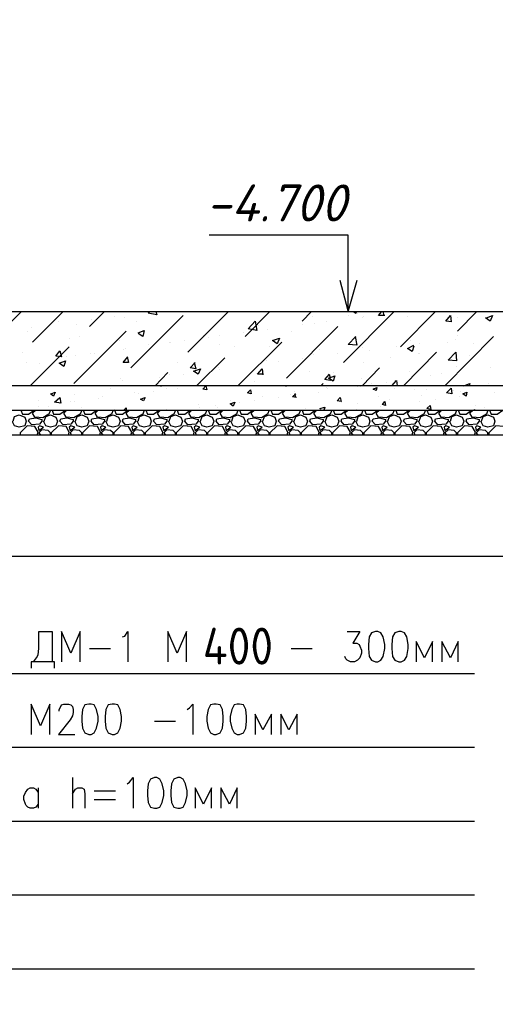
# Model space of a CAD drawing. Extents: x -119078 to 1619993, y 264752 to 340742.
# Tile 69 of 220: x 441708 to 445575, y 308425 to 316423. Entities that reach past the tile are written whole.
import ezdxf

# ---------------------------------------------------------------- set-up
doc = ezdxf.new("R2010")
doc.units = 0
doc.header["$MEASUREMENT"] = 0
doc.linetypes.add('CONTI', pattern=[0])
doc.layers.get('0').update_dxf_attribs({"color": 250, "linetype": 'CONTI'})
doc.layers.add('PDF _Геометрия', color=250, linetype='Continuous')
doc.layers.add('PDF _Текст', color=7, linetype='Continuous')
doc.styles.add('geniso', font='geniso.shx', dxfattribs={"height": 300})
doc.styles.add('ICOCPEUR', font='isocpeui.ttf')
doc.styles.add('PDF ISOCPEUR Italic', font='isocpeui.ttf')

msp = doc.modelspace()

# ---------------------------------------------------------------- linework, layer by layer
at = {"layer": 'PDF _Геометрия', "color": 7, "lineweight": -3}
for points in [[(435393, 323049.853), (434796.084, 323049.853), (434796.084, 322452.937), (435393, 322452.937), (435393, 314051.668), (446791.547, 314051.668), (446791.547, 322452.937), (447394.813, 322452.937), (447394.813, 313448.402)], [(444378.484, 314058.018), (444378.484, 314305.674), (444378.484, 314673.984), (443248.155, 314673.984)], [(444448.336, 314305.674), (444378.484, 314058.018), (444314.982, 314305.674)], [(445407.211, 308711.178), (437882.265, 308711.178), (437882.265, 314051.668)], [(441819.367, 311206.793), (441844.768, 311238.544), (441857.468, 311263.945), (441863.818, 311314.746), (441863.818, 311454.45), (441971.771, 311454.45), (441971.771, 311206.793)], [(442200.377, 311206.793), (442200.377, 311454.45), (442124.175, 311276.645), (442047.973, 311454.45), (442047.973, 311206.793)], [(442543.286, 311409.999), (442562.337, 311416.349), (442587.737, 311454.45), (442587.737, 311206.793)], [(443064, 311206.793), (443064, 311454.45), (442987.798, 311276.645), (442911.596, 311454.45), (442911.596, 311206.793)], [(444372.134, 311454.45), (444473.736, 311454.45), (444416.585, 311359.197), (444448.336, 311359.197), (444467.386, 311346.497), (444473.736, 311333.797), (444486.437, 311302.046), (444486.437, 311276.645), (444473.736, 311238.544), (444454.686, 311219.494), (444429.285, 311206.793), (444397.534, 311206.793), (444372.134, 311219.494), (444359.433, 311232.194), (444353.083, 311251.245)], [(445064.302, 311206.793), (445064.302, 311371.898), (445000.8, 311238.544), (444930.948, 311371.898), (444930.948, 311206.793)], [(445273.857, 311206.793), (445273.857, 311371.898), (445210.356, 311238.544), (445140.504, 311371.898), (445140.504, 311206.793)], [(442276.579, 311314.746), (442448.034, 311314.746)], [(443914.922, 311314.746), (444086.376, 311314.746)], [(441990.822, 311155.992), (441990.822, 311206.793), (441800.317, 311206.793), (441800.317, 311155.992)], [(437882.265, 311111.541), (445407.211, 311111.541)], [(441952.721, 310616.228), (441952.721, 310863.884), (441876.519, 310686.08), (441800.317, 310863.884), (441800.317, 310616.228)], [(442028.923, 310806.733), (442028.923, 310819.433), (442041.623, 310844.834), (442047.973, 310857.534), (442067.024, 310863.884), (442105.125, 310863.884), (442124.175, 310857.534), (442136.876, 310844.834), (442143.226, 310819.433), (442143.226, 310794.033), (442136.876, 310768.632), (442117.825, 310736.881), (442022.573, 310616.228), (442155.926, 310616.228)], [(443070.35, 310819.433), (443089.4, 310832.134), (443114.801, 310863.884), (443114.801, 310616.228)], [(443756.168, 310616.228), (443756.168, 310781.332), (443686.316, 310654.329), (443622.814, 310781.332), (443622.814, 310616.228)], [(443965.723, 310616.228), (443965.723, 310781.332), (443895.871, 310654.329), (443832.37, 310781.332), (443832.37, 310616.228)], [(442803.643, 310724.181), (442975.097, 310724.181)], [(437882.265, 310514.625), (445407.211, 310514.625)], [(442136.876, 310266.969), (442136.876, 310019.312)], [(442581.387, 310216.167), (442600.438, 310228.868), (442632.188, 310266.969), (442632.188, 310019.312)], [(441857.468, 310051.063), (441838.418, 310025.663), (441819.367, 310019.312), (441793.967, 310019.312), (441774.916, 310025.663), (441762.216, 310038.363), (441755.866, 310051.063), (441743.165, 310089.164), (441743.165, 310114.565), (441755.866, 310146.316), (441774.916, 310171.716), (441793.967, 310184.417), (441819.367, 310184.417), (441838.418, 310171.716), (441857.468, 310146.316)], [(441857.468, 310184.417), (441857.468, 310019.312)], [(442136.876, 310133.615), (442162.276, 310171.716), (442181.327, 310184.417), (442213.078, 310184.417), (442232.128, 310171.716), (442238.478, 310133.615), (442238.478, 310019.312)], [(442314.68, 310159.016), (442486.135, 310159.016)], [(443267.205, 310019.312), (443267.205, 310184.417), (443203.703, 310051.063), (443133.852, 310184.417), (443133.852, 310019.312)], [(443476.76, 310019.312), (443476.76, 310184.417), (443413.259, 310051.063), (443343.407, 310184.417), (443343.407, 310019.312)], [(442314.68, 310089.164), (442486.135, 310089.164)], [(437882.265, 309911.36), (445407.211, 309911.36)], [(437882.265, 309314.444), (445407.211, 309314.444)]]:
    msp.add_lwpolyline(points, dxfattribs=at)
at = {"layer": 'PDF _Геометрия', "color": 8, "lineweight": -3, "true_color": 0x767676}
for points in [[(441349.455, 313677.008), (441724.115, 314051.668)], [(441813.017, 313804.011), (442060.674, 314051.668)], [(442276.579, 313931.015), (442397.232, 314051.668)], [(442816.343, 314051.668), (442822.693, 314026.267), (442752.842, 314038.967), (442765.542, 314051.668)], [(442943.347, 314051.668), (442943.347, 314051.668)], [(443076.7, 313721.459), (443406.909, 314051.668)], [(443540.262, 313848.462), (443743.467, 314051.668)], [(444003.824, 313975.466), (444080.026, 314051.668)], [(444048.275, 314051.668), (444048.275, 314051.668)], [(444340.383, 313638.907), (444753.144, 314051.668)], [(444416.585, 314051.668), (444441.986, 314038.967), (444448.336, 314051.668)], [(444676.942, 314019.917), (444626.14, 314019.917), (444651.541, 314051.668)], [(444670.592, 314019.917), (444664.241, 314051.668)], [(444803.945, 313765.91), (445089.703, 314051.668)], [(445267.507, 313892.914), (445426.261, 314051.668)], [(442022.573, 313975.466), (442022.573, 313975.466)], [(442289.28, 313988.166), (442289.28, 313988.166)], [(442479.784, 314013.567), (442479.784, 314013.567)], [(442562.337, 314000.866), (442562.337, 314000.866)], [(442613.138, 313594.456), (443038.599, 314019.917)], [(442657.589, 313975.466), (442657.589, 313975.466)], [(444092.727, 314013.567), (444092.727, 314013.567)], [(444105.427, 313956.415), (444105.427, 313956.415)], [(444200.679, 313969.116), (444200.679, 313969.116)], [(444384.834, 314019.917), (444384.834, 314019.917)], [(444454.686, 314032.617), (444454.686, 314032.617)], [(444492.787, 314007.217), (444492.787, 314007.217)], [(444505.487, 314013.567), (444505.487, 314013.567)], [(444861.097, 314013.567), (444861.097, 314013.567)], [(445223.056, 313969.116), (445172.255, 313975.466), (445210.356, 314019.917), (445216.706, 313969.116)], [(445267.507, 314000.866), (445267.507, 314000.866)], [(445502.463, 314000.866), (445553.265, 314019.917), (445534.214, 313975.466), (445496.113, 314000.866)], [(441774.916, 313892.914), (441774.916, 313892.914)], [(441806.667, 313924.664), (441806.667, 313924.664)], [(442149.576, 313467.452), (442575.037, 313892.914)], [(442168.626, 313950.065), (442168.626, 313950.065)], [(442670.289, 313880.213), (442721.091, 313899.264), (442708.39, 313848.462), (442670.289, 313873.863)], [(443527.562, 313880.213), (443527.562, 313880.213)], [(443648.215, 313937.365), (443648.215, 313937.365)], [(443724.417, 313905.614), (443724.417, 313905.614)], [(443876.821, 313511.904), (444295.932, 313931.015)], [(443921.272, 313892.914), (443921.272, 313892.914)], [(444010.174, 313943.715), (444010.174, 313943.715)], [(442111.475, 313835.762), (442111.475, 313835.762)], [(442194.027, 313848.462), (442194.027, 313848.462)], [(442517.885, 313816.712), (442517.885, 313816.712)], [(442924.296, 313797.661), (442924.296, 313797.661)], [(442936.996, 313797.661), (442936.996, 313797.661)], [(443051.299, 313816.712), (443051.299, 313816.712)], [(443203.703, 313861.163), (443203.703, 313861.163)], [(443241.804, 313842.112), (443241.804, 313842.112)], [(443330.707, 313854.813), (443330.707, 313854.813)], [(443483.111, 313448.402), (443838.72, 313804.011)], [(444435.635, 313848.462), (444448.336, 313778.611), (444378.484, 313784.961), (444441.986, 313848.462)], [(444886.497, 313816.712), (444886.497, 313816.712)], [(445165.905, 313448.402), (445559.615, 313848.462)], [(445184.955, 313804.011), (445184.955, 313804.011)], [(445248.457, 313829.412), (445248.457, 313829.412)], [(445267.507, 313861.163), (445267.507, 313861.163)], [(441730.465, 313721.459), (441730.465, 313721.459)], [(441793.967, 313448.402), (442111.475, 313765.91)], [(442549.636, 313746.86), (442549.636, 313746.86)], [(442568.687, 313753.21), (442568.687, 313753.21)], [(442759.192, 313784.961), (442759.192, 313784.961)], [(443330.707, 313784.961), (443330.707, 313784.961)], [(443457.71, 313765.91), (443457.71, 313765.91)], [(443737.117, 313765.91), (443737.117, 313765.91)], [(444143.528, 313746.86), (444143.528, 313746.86)], [(444492.787, 313759.56), (444492.787, 313759.56)], [(444549.938, 313734.159), (444549.938, 313734.159)], [(444772.194, 313765.91), (444772.194, 313765.91)], [(444829.346, 313448.402), (445096.053, 313721.459)], [(444911.898, 313772.26), (444899.198, 313727.809), (444861.097, 313753.21), (444911.898, 313778.611)], [(444962.699, 313791.311), (444962.699, 313791.311)], [(445394.51, 313791.311), (445394.51, 313791.311)], [(441762.216, 313638.907), (441762.216, 313638.907)], [(442092.424, 313689.708), (442092.424, 313689.708)], [(442162.276, 313696.058), (442162.276, 313696.058)], [(442282.929, 313715.109), (442282.929, 313715.109)], [(442314.68, 313708.759), (442314.68, 313708.759)], [(442581.387, 313683.358), (442594.087, 313638.907), (442549.636, 313638.907), (442587.737, 313683.358)], [(442994.148, 313638.907), (442994.148, 313638.907)], [(443127.501, 313638.907), (443140.202, 313588.106), (443095.751, 313594.456), (443133.852, 313638.907)], [(443146.552, 313448.402), (443375.158, 313677.008)], [(443711.717, 313651.607), (443711.717, 313651.607)], [(443813.319, 313645.257), (443813.319, 313645.257)], [(444003.824, 313670.658), (444003.824, 313670.658)], [(444099.077, 313702.409), (444099.077, 313702.409)], [(444289.582, 313708.759), (444289.582, 313708.759)], [(444505.487, 313638.907), (444505.487, 313638.907)], [(444721.393, 313677.008), (444721.393, 313677.008)], [(444949.999, 313715.109), (444949.999, 313715.109)], [(444956.349, 313715.109), (444956.349, 313715.109)], [(445362.76, 313696.058), (445362.76, 313696.058)], [(441870.169, 313632.557), (441870.169, 313632.557)], [(442809.993, 313448.402), (442911.596, 313556.355)], [(443324.357, 313600.806), (443324.357, 313600.806)], [(443330.707, 313581.755), (443330.707, 313581.755)], [(443686.316, 313543.654), (443641.865, 313543.654), (443679.966, 313588.106), (443686.316, 313537.304)], [(444060.976, 313562.705), (444060.976, 313562.705)], [(444257.831, 313556.355), (444257.831, 313556.355)], [(444492.787, 313448.402), (444632.491, 313594.456)], [(444873.797, 313562.705), (444873.797, 313562.705)], [(445261.157, 313607.156), (445261.157, 313607.156)], [(445534.214, 313594.456), (445534.214, 313594.456)], [(442530.586, 313511.904), (442530.586, 313511.904)], [(442543.286, 313492.853), (442543.286, 313492.853)], [(442848.094, 313518.254), (442848.094, 313518.254)], [(442924.296, 313543.654), (442924.296, 313543.654)], [(443038.599, 313543.654), (443038.599, 313543.654)], [(443616.464, 313486.503), (443616.464, 313486.503)], [(444226.08, 313537.304), (444232.43, 313492.853), (444187.979, 313499.203), (444226.08, 313543.654)], [(444486.437, 313505.553), (444486.437, 313505.553)], [(444734.093, 313448.402), (444772.194, 313492.853), (444778.544, 313448.402)], [(444759.494, 313492.853), (444759.494, 313492.853)], [(445051.602, 313530.954), (445051.602, 313530.954)], [(445134.154, 313550.005), (445134.154, 313550.005)], [(441965.421, 313384.9), (441997.172, 313397.601), (441984.472, 313365.85), (441959.071, 313384.9)], [(442371.832, 313454.752), (442371.832, 313454.752)], [(442448.034, 313429.351), (442448.034, 313429.351)], [(442797.293, 313403.951), (442797.293, 313403.951)], [(442854.444, 313448.402), (442860.794, 313448.402)], [(442860.794, 313448.402), (442860.794, 313448.402)], [(442905.246, 313429.351), (442905.246, 313429.351)], [(442987.798, 313429.351), (442987.798, 313429.351)], [(443870.471, 313448.402), (443876.821, 313448.402)], [(443876.821, 313448.402), (443876.821, 313448.402)], [(443940.323, 313403.951), (443940.323, 313403.951)], [(444137.178, 313397.601), (444137.178, 313397.601)], [(444156.228, 313448.402), (444175.279, 313467.452)], [(444200.679, 313435.702), (444200.679, 313435.702)], [(444207.03, 313448.402), (444207.03, 313448.402)], [(444207.03, 313429.351), (444207.03, 313429.351)], [(444454.686, 313442.052), (444454.686, 313442.052)], [(444480.087, 313442.052), (444480.087, 313442.052)], [(444568.989, 313467.452), (444568.989, 313467.452)], [(444689.642, 313473.803), (444689.642, 313473.803)], [(444753.144, 313429.351), (444753.144, 313429.351)], [(444918.248, 313416.651), (444918.248, 313416.651)], [(445019.851, 313416.651), (445019.851, 313416.651)], [(445235.756, 313410.301), (445235.756, 313410.301)], [(445292.908, 313403.951), (445292.908, 313403.951)], [(445318.308, 313448.402), (445369.11, 313467.452), (445362.76, 313448.402)], [(445496.113, 313448.402), (445496.113, 313448.402)], [(445521.514, 313467.452), (445521.514, 313467.452)], [(441857.468, 313327.749), (441857.468, 313327.749)], [(442124.175, 313321.399), (442124.175, 313321.399)], [(442155.926, 313378.55), (442155.926, 313378.55)], [(442155.926, 313321.399), (442155.926, 313321.399)], [(442346.431, 313346.799), (442346.431, 313346.799)], [(442384.532, 313359.5), (442384.532, 313359.5)], [(442644.889, 313391.25), (442644.889, 313391.25)], [(442670.289, 313384.9), (442670.289, 313384.9)], [(443419.609, 313327.749), (443419.609, 313327.749)], [(443616.464, 313327.749), (443616.464, 313327.749)], [(443679.966, 313365.85), (443679.966, 313365.85)], [(443813.319, 313353.149), (443813.319, 313353.149)], [(443908.572, 313378.55), (443908.572, 313378.55)], [(443959.373, 313353.149), (443927.622, 313359.5), (443953.023, 313384.9)], [(443940.323, 313372.2), (443940.323, 313372.2)], [(443953.023, 313353.149), (443946.673, 313384.9)], [(444626.14, 313365.85), (444626.14, 313365.85)], [(444715.043, 313340.449), (444715.043, 313340.449)], [(444962.699, 313321.399), (444962.699, 313321.399)], [(444975.4, 313372.2), (444975.4, 313372.2)], [(445089.703, 313340.449), (445089.703, 313340.449)], [(445280.207, 313365.85), (445280.207, 313365.85)], [(445565.965, 313391.25), (445565.965, 313391.25)], [(441717.765, 313251.547), (441730.465, 313219.796), (441781.266, 313219.796), (441825.717, 313251.547)], [(441959.071, 313251.547), (441946.371, 313219.796), (441895.569, 313188.045), (441832.068, 313194.395), (441813.017, 313226.146), (441838.418, 313251.547)], [(441863.818, 313283.298), (441863.818, 313283.298)], [(441940.02, 313283.298), (441940.02, 313283.298)], [(441971.771, 313251.547), (441984.472, 313219.796), (442035.273, 313219.796), (442079.724, 313251.547)], [(442028.923, 313302.348), (442028.923, 313302.348)], [(442213.078, 313251.547), (442200.377, 313219.796), (442149.576, 313188.045), (442086.074, 313194.395), (442067.024, 313226.146), (442092.424, 313251.547)], [(442213.078, 313270.597), (442213.078, 313270.597)], [(442225.778, 313251.547), (442238.478, 313219.796), (442289.28, 313219.796), (442333.731, 313251.547)], [(442467.084, 313251.547), (442454.384, 313219.796), (442403.583, 313188.045), (442340.081, 313194.395), (442321.03, 313226.146), (442346.431, 313251.547)], [(442479.784, 313257.897), (442479.784, 313257.897)], [(442479.784, 313251.547), (442492.485, 313219.796), (442543.286, 313219.796), (442587.737, 313251.547)], [(442555.986, 313251.547), (442575.037, 313270.597), (442575.037, 313251.547)], [(442721.091, 313251.547), (442708.39, 313219.796), (442657.589, 313188.045), (442594.087, 313194.395), (442575.037, 313226.146), (442600.438, 313251.547)], [(442733.791, 313251.547), (442746.491, 313219.796), (442797.293, 313219.796), (442841.744, 313251.547)], [(442975.097, 313251.547), (442962.397, 313219.796), (442911.596, 313188.045), (442848.094, 313194.395), (442829.044, 313226.146), (442854.444, 313251.547)], [(442898.895, 313257.897), (442898.895, 313257.897)], [(442987.798, 313251.547), (443000.498, 313219.796), (443051.299, 313219.796), (443095.751, 313251.547)], [(443229.104, 313251.547), (443216.404, 313219.796), (443165.602, 313188.045), (443102.101, 313194.395), (443083.05, 313226.146), (443108.451, 313251.547)], [(443159.252, 313295.998), (443159.252, 313295.998)], [(443171.953, 313270.597), (443171.953, 313270.597)], [(443241.804, 313251.547), (443254.505, 313219.796), (443305.306, 313219.796), (443349.757, 313251.547)], [(443298.956, 313289.648), (443298.956, 313289.648)], [(443318.006, 313276.947), (443318.006, 313276.947)], [(443483.111, 313251.547), (443470.41, 313219.796), (443419.609, 313188.045), (443356.107, 313194.395), (443337.057, 313226.146), (443362.458, 313251.547)], [(443495.811, 313315.048), (443495.811, 313315.048)], [(443495.811, 313251.547), (443508.511, 313219.796), (443559.313, 313219.796), (443603.764, 313251.547)], [(443737.117, 313251.547), (443724.417, 313219.796), (443673.616, 313188.045), (443610.114, 313194.395), (443591.063, 313226.146), (443616.464, 313251.547)], [(443749.818, 313251.547), (443762.518, 313219.796), (443813.319, 313219.796), (443857.77, 313251.547)], [(443991.124, 313251.547), (443978.424, 313219.796), (443927.622, 313188.045), (443864.121, 313194.395), (443845.07, 313226.146), (443870.471, 313251.547)], [(444003.824, 313251.547), (444016.525, 313219.796), (444067.326, 313219.796), (444111.777, 313251.547)], [(444035.575, 313264.247), (444035.575, 313264.247)], [(444245.131, 313251.547), (444232.43, 313219.796), (444181.629, 313188.045), (444118.127, 313194.395), (444099.077, 313226.146), (444124.477, 313251.547)], [(444149.878, 313264.247), (444187.979, 313276.947), (444181.629, 313251.547)], [(444149.878, 313257.897), (444168.929, 313251.547)], [(444194.329, 313264.247), (444194.329, 313264.247)], [(444257.831, 313251.547), (444270.531, 313219.796), (444321.332, 313219.796), (444365.784, 313251.547)], [(444327.683, 313315.048), (444327.683, 313315.048)], [(444499.137, 313251.547), (444486.437, 313219.796), (444435.635, 313188.045), (444372.134, 313194.395), (444353.083, 313226.146), (444378.484, 313251.547)], [(444448.336, 313257.897), (444448.336, 313257.897)], [(444454.686, 313302.348), (444454.686, 313302.348)], [(444511.837, 313251.547), (444524.538, 313219.796), (444575.339, 313219.796), (444619.79, 313251.547)], [(444753.144, 313251.547), (444740.443, 313219.796), (444689.642, 313188.045), (444626.14, 313194.395), (444607.09, 313226.146), (444632.491, 313251.547)], [(444638.841, 313283.298), (444638.841, 313283.298)], [(444765.844, 313251.547), (444778.544, 313219.796), (444829.346, 313219.796), (444873.797, 313251.547)], [(445007.15, 313251.547), (444994.45, 313219.796), (444943.649, 313188.045), (444880.147, 313194.395), (444861.097, 313226.146), (444886.497, 313251.547)], [(445019.851, 313251.547), (445032.551, 313219.796), (445083.352, 313219.796), (445127.804, 313251.547)], [(445261.157, 313251.547), (445248.457, 313219.796), (445197.655, 313188.045), (445134.154, 313194.395), (445115.103, 313226.146), (445140.504, 313251.547)], [(445273.857, 313251.547), (445286.558, 313219.796), (445337.359, 313219.796), (445381.81, 313251.547)], [(445515.164, 313251.547), (445502.463, 313219.796), (445451.662, 313188.045), (445388.16, 313194.395), (445369.11, 313226.146), (445394.51, 313251.547)], [(445400.861, 313251.547), (445407.211, 313257.897), (445407.211, 313251.547)], [(445413.561, 313289.648), (445413.561, 313289.648)], [(445489.763, 313276.947), (445489.763, 313276.947)], [(445527.864, 313251.547), (445540.564, 313219.796), (445591.366, 313219.796), (445635.817, 313251.547)], [(441654.263, 313162.645), (441666.963, 313200.746), (441705.064, 313213.446), (441749.515, 313194.395), (441762.216, 313162.645), (441749.515, 313124.544), (441705.064, 313111.843), (441666.963, 313124.544), (441647.913, 313162.645)], [(441908.27, 313162.645), (441920.97, 313200.746), (441959.071, 313213.446), (442003.522, 313194.395), (442016.222, 313162.645), (442003.522, 313124.544), (441959.071, 313111.843), (441920.97, 313124.544), (441901.919, 313162.645)], [(442162.276, 313162.645), (442174.977, 313200.746), (442213.078, 313213.446), (442257.529, 313194.395), (442270.229, 313162.645), (442257.529, 313124.544), (442213.078, 313111.843), (442174.977, 313124.544), (442155.926, 313162.645)], [(442416.283, 313162.645), (442428.983, 313200.746), (442467.084, 313213.446), (442511.535, 313194.395), (442524.236, 313162.645), (442511.535, 313124.544), (442467.084, 313111.843), (442428.983, 313124.544), (442409.933, 313162.645)], [(442670.289, 313162.645), (442682.99, 313200.746), (442721.091, 313213.446), (442765.542, 313194.395), (442778.242, 313162.645), (442765.542, 313124.544), (442721.091, 313111.843), (442682.99, 313124.544), (442663.939, 313162.645)], [(442924.296, 313162.645), (442936.996, 313200.746), (442975.097, 313213.446), (443019.549, 313194.395), (443032.249, 313162.645), (443019.549, 313124.544), (442975.097, 313111.843), (442936.996, 313124.544), (442917.946, 313162.645)], [(443178.303, 313162.645), (443191.003, 313200.746), (443229.104, 313213.446), (443273.555, 313194.395), (443286.256, 313162.645), (443273.555, 313124.544), (443229.104, 313111.843), (443191.003, 313124.544), (443171.953, 313162.645)], [(443432.309, 313162.645), (443445.01, 313200.746), (443483.111, 313213.446), (443527.562, 313194.395), (443540.262, 313162.645), (443527.562, 313124.544), (443483.111, 313111.843), (443445.01, 313124.544), (443425.959, 313162.645)], [(443686.316, 313162.645), (443699.016, 313200.746), (443737.117, 313213.446), (443781.568, 313194.395), (443794.269, 313162.645), (443781.568, 313124.544), (443737.117, 313111.843), (443699.016, 313124.544), (443679.966, 313162.645)], [(443940.323, 313162.645), (443953.023, 313200.746), (443991.124, 313213.446), (444035.575, 313194.395), (444048.275, 313162.645), (444035.575, 313124.544), (443991.124, 313111.843), (443953.023, 313124.544), (443933.972, 313162.645)], [(444194.329, 313162.645), (444207.03, 313200.746), (444245.131, 313213.446), (444289.582, 313194.395), (444302.282, 313162.645), (444289.582, 313124.544), (444245.131, 313111.843), (444207.03, 313124.544), (444187.979, 313162.645)], [(444448.336, 313162.645), (444461.036, 313200.746), (444499.137, 313213.446), (444543.588, 313194.395), (444556.289, 313162.645), (444543.588, 313124.544), (444499.137, 313111.843), (444461.036, 313124.544), (444441.986, 313162.645)], [(444702.342, 313162.645), (444715.043, 313200.746), (444753.144, 313213.446), (444797.595, 313194.395), (444810.295, 313162.645), (444797.595, 313124.544), (444753.144, 313111.843), (444715.043, 313124.544), (444695.992, 313162.645)], [(444956.349, 313162.645), (444969.049, 313200.746), (445007.15, 313213.446), (445051.602, 313194.395), (445064.302, 313162.645), (445051.602, 313124.544), (445007.15, 313111.843), (444969.049, 313124.544), (444949.999, 313162.645)], [(445210.356, 313162.645), (445223.056, 313200.746), (445261.157, 313213.446), (445305.608, 313194.395), (445318.308, 313162.645), (445305.608, 313124.544), (445261.157, 313111.843), (445223.056, 313124.544), (445204.006, 313162.645)], [(445464.362, 313162.645), (445477.063, 313200.746), (445515.164, 313213.446), (445559.615, 313194.395), (445572.315, 313162.645), (445559.615, 313124.544), (445515.164, 313111.843), (445477.063, 313124.544), (445458.012, 313162.645)], [(441851.118, 313048.342), (441857.468, 313073.742), (441832.068, 313118.193), (441768.566, 313124.544), (441711.414, 313067.392), (441711.414, 313048.342)], [(441959.071, 313048.342), (441959.071, 313067.392), (441940.02, 313086.443), (441889.219, 313092.793), (441863.818, 313067.392), (441876.519, 313048.342)], [(442105.125, 313048.342), (442111.475, 313073.742), (442086.074, 313118.193), (442022.573, 313124.544), (441965.421, 313067.392), (441965.421, 313048.342)], [(442213.078, 313048.342), (442213.078, 313067.392), (442194.027, 313086.443), (442143.226, 313092.793), (442117.825, 313067.392), (442130.525, 313048.342)], [(442359.131, 313048.342), (442365.482, 313073.742), (442340.081, 313118.193), (442276.579, 313124.544), (442219.428, 313067.392), (442219.428, 313048.342)], [(442467.084, 313048.342), (442467.084, 313067.392), (442448.034, 313086.443), (442397.232, 313092.793), (442371.832, 313067.392), (442384.532, 313048.342)], [(442613.138, 313048.342), (442619.488, 313073.742), (442594.087, 313118.193), (442530.586, 313124.544), (442473.434, 313067.392), (442473.434, 313048.342)], [(442721.091, 313048.342), (442721.091, 313067.392), (442702.04, 313086.443), (442651.239, 313092.793), (442625.838, 313067.392), (442638.539, 313048.342)], [(442867.145, 313048.342), (442873.495, 313073.742), (442848.094, 313118.193), (442784.592, 313124.544), (442727.441, 313067.392), (442727.441, 313048.342)], [(442975.097, 313048.342), (442975.097, 313067.392), (442956.047, 313086.443), (442905.246, 313092.793), (442879.845, 313067.392), (442892.545, 313048.342)], [(443121.151, 313048.342), (443127.501, 313073.742), (443102.101, 313118.193), (443038.599, 313124.544), (442981.448, 313067.392), (442981.448, 313048.342)], [(443229.104, 313048.342), (443229.104, 313067.392), (443210.054, 313086.443), (443159.252, 313092.793), (443133.852, 313067.392), (443146.552, 313048.342)], [(443375.158, 313048.342), (443381.508, 313073.742), (443356.107, 313118.193), (443292.606, 313124.544), (443235.454, 313067.392), (443235.454, 313048.342)], [(443483.111, 313048.342), (443483.111, 313067.392), (443464.06, 313086.443), (443413.259, 313092.793), (443387.858, 313067.392), (443400.558, 313048.342)], [(443629.164, 313048.342), (443635.515, 313073.742), (443610.114, 313118.193), (443546.612, 313124.544), (443489.461, 313067.392), (443489.461, 313048.342)], [(443737.117, 313048.342), (443737.117, 313067.392), (443718.067, 313086.443), (443667.265, 313092.793), (443641.865, 313067.392), (443654.565, 313048.342)], [(443883.171, 313048.342), (443889.521, 313073.742), (443864.121, 313118.193), (443800.619, 313124.544), (443743.467, 313067.392), (443743.467, 313048.342)], [(443991.124, 313048.342), (443991.124, 313067.392), (443972.073, 313086.443), (443921.272, 313092.793), (443895.871, 313067.392), (443908.572, 313048.342)], [(444137.178, 313048.342), (444143.528, 313073.742), (444118.127, 313118.193), (444054.626, 313124.544), (443997.474, 313067.392), (443997.474, 313048.342)], [(444245.131, 313048.342), (444245.131, 313067.392), (444226.08, 313086.443), (444175.279, 313092.793), (444149.878, 313067.392), (444162.578, 313048.342)], [(444391.184, 313048.342), (444397.534, 313073.742), (444372.134, 313118.193), (444308.632, 313124.544), (444251.481, 313067.392), (444251.481, 313048.342)], [(444499.137, 313048.342), (444499.137, 313067.392), (444480.087, 313086.443), (444429.285, 313092.793), (444403.885, 313067.392), (444416.585, 313048.342)], [(444645.191, 313048.342), (444651.541, 313073.742), (444626.14, 313118.193), (444562.639, 313124.544), (444505.487, 313067.392), (444505.487, 313048.342)], [(444753.144, 313048.342), (444753.144, 313067.392), (444734.093, 313086.443), (444683.292, 313092.793), (444657.891, 313067.392), (444670.592, 313048.342)], [(444899.198, 313048.342), (444905.548, 313073.742), (444880.147, 313118.193), (444816.645, 313124.544), (444759.494, 313067.392), (444759.494, 313048.342)], [(445007.15, 313048.342), (445007.15, 313067.392), (444988.1, 313086.443), (444937.299, 313092.793), (444911.898, 313067.392), (444924.598, 313048.342)], [(445153.204, 313048.342), (445159.554, 313073.742), (445134.154, 313118.193), (445070.652, 313124.544), (445013.501, 313067.392), (445013.501, 313048.342)], [(445261.157, 313048.342), (445261.157, 313067.392), (445242.106, 313086.443), (445191.305, 313092.793), (445165.905, 313067.392), (445178.605, 313048.342)], [(445407.211, 313048.342), (445413.561, 313073.742), (445388.16, 313118.193), (445324.659, 313124.544), (445267.507, 313067.392), (445267.507, 313048.342)], [(445515.164, 313048.342), (445515.164, 313067.392), (445496.113, 313086.443), (445445.312, 313092.793), (445419.911, 313067.392), (445432.611, 313048.342)], [(445661.217, 313048.342), (445667.568, 313073.742), (445642.167, 313118.193), (445578.665, 313124.544), (445521.514, 313067.392), (445521.514, 313048.342)]]:
    msp.add_lwpolyline(points, dxfattribs=at)
for points in [[(443635.515, 313899.264), (443565.663, 313911.964), (443622.814, 313975.466)], [(443819.669, 313835.762), (443800.619, 313791.311), (443762.518, 313816.712)], [(442035.273, 313734.159), (442047.973, 313683.358), (442003.522, 313689.708)], [(445261.157, 313651.607), (445191.305, 313657.957), (445254.807, 313721.459)], [(442079.724, 313651.607), (442067.024, 313607.156), (442028.923, 313632.557)], [(443178.303, 313588.106), (443159.252, 313543.654), (443121.151, 313569.055)], [(444270.531, 313530.954), (444257.831, 313486.503), (444219.73, 313511.904)], [(443222.754, 313448.402), (443229.104, 313416.651), (443197.353, 313423.001)], [(443584.713, 313416.651), (443591.063, 313384.9), (443559.313, 313391.25)], [(444613.44, 313435.702), (444607.09, 313410.301), (444581.689, 313423.001)], [(445223.056, 313384.9), (445178.605, 313391.25), (445216.706, 313429.351)], [(445343.709, 313397.601), (445337.359, 313365.85), (445311.958, 313384.9)], [(442041.623, 313308.698), (441990.822, 313315.048), (442035.273, 313353.149)], [(442727.441, 313353.149), (442714.741, 313327.749), (442689.34, 313340.449)], [(444314.982, 313353.149), (444321.332, 313321.399), (444289.582, 313327.749)], [(444676.942, 313321.399), (444683.292, 313289.648), (444657.891, 313295.998)], [(443457.71, 313315.048), (443445.01, 313283.298), (443419.609, 313302.348)], [(445045.251, 313289.648), (445051.602, 313257.897), (445019.851, 313264.247)], [(441787.616, 313181.695), (441838.418, 313188.045), (441889.219, 313175.345), (441889.219, 313162.645), (441870.169, 313137.244), (441806.667, 313130.894), (441781.266, 313162.645)], [(442041.623, 313181.695), (442092.424, 313188.045), (442143.226, 313175.345), (442143.226, 313162.645), (442124.175, 313137.244), (442060.674, 313130.894), (442035.273, 313162.645)], [(442295.63, 313181.695), (442346.431, 313188.045), (442397.232, 313175.345), (442397.232, 313162.645), (442378.182, 313137.244), (442314.68, 313130.894), (442289.28, 313162.645)], [(442549.636, 313181.695), (442600.438, 313188.045), (442651.239, 313175.345), (442651.239, 313162.645), (442632.188, 313137.244), (442568.687, 313130.894), (442543.286, 313162.645)], [(442803.643, 313181.695), (442854.444, 313188.045), (442905.246, 313175.345), (442905.246, 313162.645), (442886.195, 313137.244), (442822.693, 313130.894), (442797.293, 313162.645)], [(443057.65, 313181.695), (443108.451, 313188.045), (443159.252, 313175.345), (443159.252, 313162.645), (443140.202, 313137.244), (443076.7, 313130.894), (443051.299, 313162.645)], [(443311.656, 313181.695), (443362.458, 313188.045), (443413.259, 313175.345), (443413.259, 313162.645), (443394.208, 313137.244), (443330.707, 313130.894), (443305.306, 313162.645)], [(443565.663, 313181.695), (443616.464, 313188.045), (443667.265, 313175.345), (443667.265, 313162.645), (443648.215, 313137.244), (443584.713, 313130.894), (443559.313, 313162.645)], [(443819.669, 313181.695), (443870.471, 313188.045), (443921.272, 313175.345), (443921.272, 313162.645), (443902.222, 313137.244), (443838.72, 313130.894), (443813.319, 313162.645)], [(444073.676, 313181.695), (444124.477, 313188.045), (444175.279, 313175.345), (444175.279, 313162.645), (444156.228, 313137.244), (444092.727, 313130.894), (444067.326, 313162.645)], [(444327.683, 313181.695), (444378.484, 313188.045), (444429.285, 313175.345), (444429.285, 313162.645), (444410.235, 313137.244), (444346.733, 313130.894), (444321.332, 313162.645)], [(444581.689, 313181.695), (444632.491, 313188.045), (444683.292, 313175.345), (444683.292, 313162.645), (444664.241, 313137.244), (444600.74, 313130.894), (444575.339, 313162.645)], [(444835.696, 313181.695), (444886.497, 313188.045), (444937.299, 313175.345), (444937.299, 313162.645), (444918.248, 313137.244), (444854.746, 313130.894), (444829.346, 313162.645)], [(445089.703, 313181.695), (445140.504, 313188.045), (445191.305, 313175.345), (445191.305, 313162.645), (445172.255, 313137.244), (445108.753, 313130.894), (445083.352, 313162.645)], [(445343.709, 313181.695), (445394.51, 313188.045), (445445.312, 313175.345), (445445.312, 313162.645), (445426.261, 313137.244), (445362.76, 313130.894), (445337.359, 313162.645)], [(441870.169, 313124.544), (441857.468, 313111.843), (441863.818, 313086.443), (441901.919, 313111.843)], [(442124.175, 313124.544), (442111.475, 313111.843), (442117.825, 313086.443), (442155.926, 313111.843)], [(442378.182, 313124.544), (442365.482, 313111.843), (442371.832, 313086.443), (442409.933, 313111.843)], [(442632.188, 313124.544), (442619.488, 313111.843), (442625.838, 313086.443), (442663.939, 313111.843)], [(442886.195, 313124.544), (442873.495, 313111.843), (442879.845, 313086.443), (442917.946, 313111.843)], [(443140.202, 313124.544), (443127.501, 313111.843), (443133.852, 313086.443), (443171.953, 313111.843)], [(443394.208, 313124.544), (443381.508, 313111.843), (443387.858, 313086.443), (443425.959, 313111.843)], [(443648.215, 313124.544), (443635.515, 313111.843), (443641.865, 313086.443), (443679.966, 313111.843)], [(443902.222, 313124.544), (443889.521, 313111.843), (443895.871, 313086.443), (443933.972, 313111.843)], [(444156.228, 313124.544), (444143.528, 313111.843), (444149.878, 313086.443), (444187.979, 313111.843)], [(444410.235, 313124.544), (444397.534, 313111.843), (444403.885, 313086.443), (444441.986, 313111.843)], [(444664.241, 313124.544), (444651.541, 313111.843), (444657.891, 313086.443), (444695.992, 313111.843)], [(444918.248, 313124.544), (444905.548, 313111.843), (444911.898, 313086.443), (444949.999, 313111.843)], [(445172.255, 313124.544), (445159.554, 313111.843), (445165.905, 313086.443), (445204.006, 313111.843)], [(445426.261, 313124.544), (445413.561, 313111.843), (445419.911, 313086.443), (445458.012, 313111.843)]]:
    msp.add_lwpolyline(points, close=True, dxfattribs=at)
at = {"layer": 'PDF _Геометрия', "color": 7, "lineweight": -3}
for points in [[(434396.024, 313251.547), (447794.873, 313251.547), (447794.873, 313448.402), (434396.024, 313448.402)], [(434192.818, 313251.547), (447890.126, 313251.547), (447890.126, 313048.342), (434192.818, 313048.342)], [(444600.74, 311454.45), (444568.989, 311441.75), (444549.938, 311409.999), (444543.588, 311346.497), (444543.588, 311314.746), (444549.938, 311251.245), (444568.989, 311219.494), (444600.74, 311206.793), (444619.79, 311206.793), (444645.191, 311219.494), (444664.241, 311251.245), (444676.942, 311314.746), (444676.942, 311346.497), (444664.241, 311409.999), (444645.191, 311441.75), (444619.79, 311454.45)], [(444791.245, 311454.45), (444759.494, 311441.75), (444740.443, 311409.999), (444734.093, 311346.497), (444734.093, 311314.746), (444740.443, 311251.245), (444759.494, 311219.494), (444791.245, 311206.793), (444810.295, 311206.793), (444835.696, 311219.494), (444854.746, 311251.245), (444867.447, 311314.746), (444867.447, 311346.497), (444854.746, 311409.999), (444835.696, 311441.75), (444810.295, 311454.45)], [(442270.229, 310863.884), (442238.478, 310857.534), (442219.428, 310819.433), (442213.078, 310762.282), (442213.078, 310724.181), (442219.428, 310667.029), (442238.478, 310628.928), (442270.229, 310616.228), (442289.28, 310616.228), (442314.68, 310628.928), (442333.731, 310667.029), (442346.431, 310724.181), (442346.431, 310762.282), (442333.731, 310819.433), (442314.68, 310857.534), (442289.28, 310863.884)], [(442460.734, 310863.884), (442428.983, 310857.534), (442409.933, 310819.433), (442403.583, 310762.282), (442403.583, 310724.181), (442409.933, 310667.029), (442428.983, 310628.928), (442460.734, 310616.228), (442479.784, 310616.228), (442505.185, 310628.928), (442524.236, 310667.029), (442536.936, 310724.181), (442536.936, 310762.282), (442524.236, 310819.433), (442505.185, 310857.534), (442479.784, 310863.884)], [(443286.256, 310863.884), (443260.855, 310857.534), (443241.804, 310819.433), (443229.104, 310762.282), (443229.104, 310724.181), (443241.804, 310667.029), (443260.855, 310628.928), (443286.256, 310616.228), (443305.306, 310616.228), (443337.057, 310628.928), (443356.107, 310667.029), (443362.458, 310724.181), (443362.458, 310762.282), (443356.107, 310819.433), (443337.057, 310857.534), (443305.306, 310863.884)], [(443476.76, 310863.884), (443451.36, 310857.534), (443432.309, 310819.433), (443419.609, 310762.282), (443419.609, 310724.181), (443432.309, 310667.029), (443451.36, 310628.928), (443476.76, 310616.228), (443495.811, 310616.228), (443527.562, 310628.928), (443546.612, 310667.029), (443552.962, 310724.181), (443552.962, 310762.282), (443546.612, 310819.433), (443527.562, 310857.534), (443495.811, 310863.884)], [(442803.643, 310266.969), (442771.892, 310254.268), (442752.842, 310216.167), (442746.491, 310159.016), (442746.491, 310120.915), (442752.842, 310063.764), (442771.892, 310025.663), (442803.643, 310019.312), (442822.693, 310019.312), (442848.094, 310025.663), (442867.145, 310063.764), (442879.845, 310120.915), (442879.845, 310159.016), (442867.145, 310216.167), (442848.094, 310254.268), (442822.693, 310266.969)], [(442994.148, 310266.969), (442962.397, 310254.268), (442943.347, 310216.167), (442936.996, 310159.016), (442936.996, 310120.915), (442943.347, 310063.764), (442962.397, 310025.663), (442994.148, 310019.312), (443013.198, 310019.312), (443038.599, 310025.663), (443057.65, 310063.764), (443070.35, 310120.915), (443070.35, 310159.016), (443057.65, 310216.167), (443038.599, 310254.268), (443013.198, 310266.969)]]:
    msp.add_lwpolyline(points, close=True, dxfattribs=at)
at = {"layer": 'PDF _Геометрия', "color": 251, "lineweight": -3, "true_color": 0x535353}
msp.add_lwpolyline([(434992.939, 312064.066), (447191.607, 312064.066)], dxfattribs=at)

# ---------------------------------------------------------------- texts
at = {"linetype": 'Continuous', "lineweight": 25, "ltscale": 15, "insert": (12863.76, 311222.017), "char_height": 250, "width": 17877.44941, "attachment_point": 1, "style": 'ICOCPEUR'}
msp.add_mtext('\\pi4862.31;{\\H1.16667x;\\LАнтисейсмические мероприятия\\P\\pi0;\\H0.71428x;\\l       Для обеспечения сейсмостойкости несущих конструкций и фундаментов соблюдены все условия КМК 2.01.03-19 «Строительство в сейсмических районах».\\P\\pi5355.138;\\H1.4x;\\LАнтикоррозионная защита\\l\\P\\pi0;\\H0.71428x;       Защита конструкций от коррозии должна производиться в соответствии КМК 2.03.11-96 "Защита строительных конструкций от коррозии" ГОСТ 9.402-2004 «Покрытия лакокрасочные. Подготовка (металлических поверхностей перед окрашиванием». Антикоррозионное покрытие должно обеспечивать защиту конструкций. \\P       \\A1;Все несущие металлоконструкции грунтовать и\\A0; окрасить эмалью ПФ-115 (ГОСТ6465-76) за 2 раза по грунтовке ГФ-021 (ГОСТ 25129-82)\\A1;.\\P      Для железобетонных конструкций использовать бетон \\A0;на портландцементе по ГОСТ 10178-85*,\\A1; водонепроницаемости W\\A0;4\\A1; и морозостойкостью F100\\A0;.\\A1;\\P\\A0;       \\A1;Все \\A0;поверхности бетонных и ж.б конструкций, соприкасающиеся с грунтом обмазать \\A1;\\C256;горячим битумом за 2 раза\\A0;\\C0; по ГОСТ 28379-89.}\\P\\pi5566.64787;{\\H1.16666x;\\LАнтипросадочные мероприятия\\A1;\\l\\P\\pi0;\\H0.71428x;        В соответствии с требованиями КМК 2.02.01-98 приняты противопросадочные мероприятия для первого типа грунтовых условий. Для устранения просадочных свойств грунтов I типа предусмотрено уплотнение тяжелыми трамбовками грунтов в основании котлованов и устройство подготовки из бетона класса В7,5. Насыпные грунты и строительный мусор толщиной до 1,5м удалить и заменить засыпкой из ГПС до бетонной подготовки.}', dxfattribs=at)
at = {"layer": 'PDF _Текст', "lineweight": 30, "insert": (443222.754, 314784.89), "char_height": 299.9959, "attachment_point": 7, "style": 'PDF ISOCPEUR Italic'}
msp.add_mtext('-4.700', dxfattribs=at)
at = {"layer": 'PDF _Текст', "lineweight": 20, "insert": (443196.898, 311184.412), "char_height": 300, "attachment_point": 7, "style": 'geniso'}
msp.add_mtext('400', dxfattribs=at)

doc.saveas('drawing.dxf')
